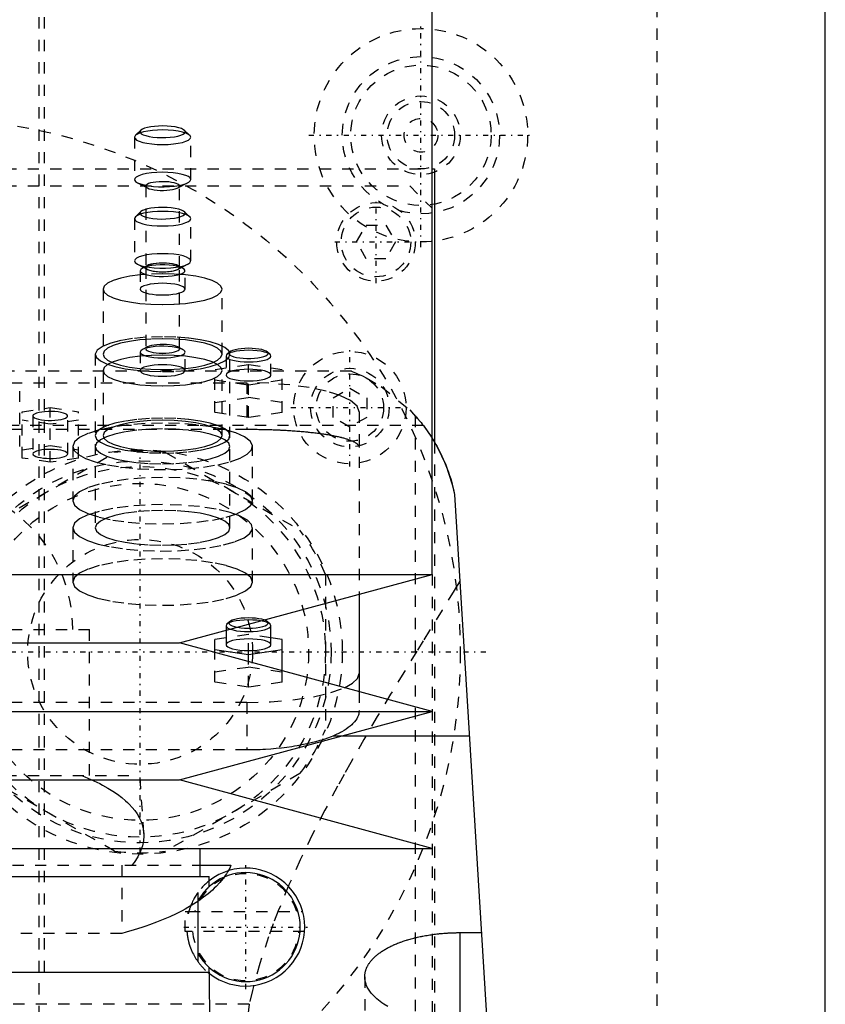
# Model space of a CAD drawing. Extents: x -90 to 90, y -146 to 645.
# Tile 12 of 14: x 8 to 80, y 195 to 282. Entities that reach past the tile are written whole.
import ezdxf

# ---------------------------------------------------------------- set-up
doc = ezdxf.new("R2010")
doc.units = 0
doc.linetypes.add('CENTER', pattern=[1.5, 0.45, -0.5, 0.05, -0.5])
doc.linetypes.add('DASHED', pattern=[2, 1, -1])
for name, color, linetype in [('AM_0', 7, 'CONTINUOUS'), ('AM_3', 7, 'DASHED'), ('AM_7', 7, 'CENTER')]:
    doc.layers.add(name, color=color, linetype=linetype)

msp = doc.modelspace()

# ---------------------------------------------------------------- linework, layer by layer
at = {"layer": 'AM_0', "color": 7, "linetype": 'CONTINUOUS'}
for p, q in [((45, 232.9), (45, 375.5)), ((80, 30), (80, 291.5)), ((45.006, 269), (45.211, 269)), ((45.211, 269), (45.211, 244.674)), ((47, 240), (57, 77.05)), ((-45, 232.9), (45, 232.9)), ((22.5, 226.8), (45, 232.9)), ((38.5, 231.138), (38.5, 222.462)), ((26.65, 227.925), (26.65, 226.639)), ((30.577, 228.468), (30.336, 228.692)), ((30.65, 228.329), (30.577, 228.468)), ((30.65, 226.639), (30.65, 228.329)), ((26.65, 227.26), (25.65, 227.11)), ((25.65, 225.946), (25.65, 227.11)), ((31.65, 227.11), (30.65, 227.26)), ((31.65, 224.319), (31.65, 227.11)), ((-22.5, 226.8), (22.5, 226.8)), ((45, 220.7), (22.5, 226.8)), ((25.65, 226.214), (28.65, 225.766)), ((28.65, 225.766), (31.65, 226.214)), ((28.65, 225.133), (28.65, 225.766)), ((-45, 220.7), (45, 220.7)), ((22.5, 214.6), (45, 220.7)), ((48.319, 218.5), (36.885, 218.5)), ((-22.5, 214.6), (22.5, 214.6)), ((45, 208.5), (22.5, 214.6)), ((-45, 208.5), (45, 208.5)), ((24.35, 206), (24.35, 208.5)), ((24.354, 207), (27.082, 207)), ((-25.15, 206), (25.15, 206)), ((25.15, 205.1), (25.15, 206)), ((24.156, 199.152), (24.156, 203.848)), ((47.5, 192.749), (47.5, 201.006)), ((47.5, 201.006), (49.393, 201.006)), ((-25.175, 197.5), (25.175, 197.5)), ((25, 197.5), (25.009, 197.492)), ((25.15, 197.5), (25.15, 197.9)), ((25.428, 161.816), (25.175, 197.5))]:
    msp.add_line(p, q, dxfattribs=at)
for points in [[(27.656, 228.198), (27.965, 228.154), (28.301, 228.127), (28.652, 228.118), (29.002, 228.127), (29.339, 228.155), (29.647, 228.199), (29.915, 228.258), (30.132, 228.33), (30.288, 228.412), (30.378, 228.5), (30.398, 228.591), (30.347, 228.681), (30.228, 228.767), (30.044, 228.845)], [(27.025, 228.028), (27.28, 227.952), (27.586, 227.891), (27.932, 227.846), (28.305, 227.82), (28.691, 227.812), (29.075, 227.824), (29.444, 227.854), (29.782, 227.903), (30.079, 227.967), (30.321, 228.045), (30.502, 228.134), (30.613, 228.23), (30.65, 228.329)], [(26.65, 226.639), (26.688, 226.538), (26.802, 226.441), (26.987, 226.351), (27.236, 226.273), (27.539, 226.209), (27.885, 226.161), (28.26, 226.131), (28.65, 226.121), (29.04, 226.131), (29.415, 226.161), (29.761, 226.209), (30.064, 226.273), (30.313, 226.351), (30.498, 226.441), (30.612, 226.538), (30.65, 226.639)], [(37.209, 222.816), (37.919, 223.219), (38.354, 223.647), (38.5, 224.088)]]:
    msp.add_lwpolyline(points, dxfattribs=at)
for points in [[(44.998, 245.022, 0), (45.439, 244.272, 0), (46.203, 242.663, 0), (46.785, 240.919, 0), (47, 240, 0)], [(44.999, 245.021, 0), (45.067, 244.913, 0), (45.201, 244.689, 0), (45.336, 244.456, 0), (45.404, 244.336, 0), (45.471, 244.214, 0), (45.604, 243.964, 0), (45.735, 243.705, 0), (45.864, 243.439, 0), (45.989, 243.165, 0), (46.111, 242.885, 0), (46.17, 242.743, 0), (46.229, 242.599, 0), (46.341, 242.307, 0), (46.449, 242.01, 0), (46.551, 241.709, 0), (46.647, 241.403, 0), (46.737, 241.095, 0), (46.78, 240.94, 0), (46.821, 240.784, 0), (46.898, 240.471, 0), (46.968, 240.157, 0), (47, 240, 0)], [(27.082, 207, 0), (27.047, 206.919, 0), (26.972, 206.758, 0), (26.889, 206.596, 0), (26.845, 206.515, 0)], [(39, 197.078, 0), (39, 197.105, 0), (39.002, 197.158, 0), (39.005, 197.212, 0), (39.007, 197.239, 0), (39.009, 197.266, 0), (39.016, 197.32, 0), (39.023, 197.374, 0), (39.033, 197.429, 0), (39.044, 197.483, 0), (39.056, 197.538, 0), (39.063, 197.565, 0), (39.071, 197.593, 0), (39.087, 197.647, 0), (39.104, 197.702, 0), (39.124, 197.757, 0), (39.145, 197.812, 0), (39.167, 197.867, 0), (39.179, 197.894, 0), (39.192, 197.922, 0), (39.218, 197.976, 0), (39.246, 198.031, 0), (39.261, 198.058, 0), (39.276, 198.086, 0), (39.307, 198.14, 0), (39.34, 198.194, 0), (39.357, 198.221, 0), (39.375, 198.248, 0), (39.411, 198.302, 0), (39.449, 198.356, 0), (39.489, 198.41, 0), (39.531, 198.463, 0), (39.574, 198.516, 0), (39.596, 198.542, 0), (39.619, 198.569, 0), (39.666, 198.621, 0), (39.714, 198.673, 0), (39.764, 198.725, 0), (39.815, 198.777, 0), (39.868, 198.828, 0), (39.896, 198.853, 0), (39.923, 198.879, 0), (39.98, 198.929, 0), (40.037, 198.979, 0), (40.097, 199.028, 0), (40.158, 199.078, 0), (40.22, 199.126, 0), (40.252, 199.15, 0), (40.284, 199.174, 0), (40.35, 199.222, 0), (40.417, 199.269, 0), (40.485, 199.316, 0), (40.554, 199.362, 0), (40.625, 199.408, 0), (40.661, 199.43, 0), (40.698, 199.453, 0), (40.771, 199.497, 0), (40.846, 199.541, 0), (40.922, 199.585, 0), (40.999, 199.627, 0), (41.077, 199.669, 0), (41.117, 199.69, 0), (41.157, 199.711, 0), (41.237, 199.752, 0), (41.319, 199.792, 0), (41.36, 199.812, 0), (41.401, 199.831, 0), (41.485, 199.87, 0), (41.569, 199.908, 0), (41.612, 199.928, 0), (41.656, 199.946, 0), (41.744, 199.984, 0), (41.834, 200.021, 0), (41.925, 200.058, 0), (42.018, 200.095, 0), (42.113, 200.131, 0), (42.161, 200.149, 0), (42.209, 200.166, 0), (42.307, 200.201, 0), (42.406, 200.236, 0), (42.507, 200.27, 0), (42.61, 200.303, 0), (42.714, 200.336, 0), (42.766, 200.352, 0), (42.819, 200.368, 0), (42.925, 200.399, 0), (43.033, 200.43, 0), (43.142, 200.461, 0), (43.253, 200.49, 0), (43.365, 200.519, 0), (43.421, 200.533, 0), (43.478, 200.547, 0), (43.592, 200.574, 0), (43.707, 200.601, 0), (43.823, 200.627, 0), (43.94, 200.652, 0), (44.058, 200.676, 0), (44.118, 200.688, 0), (44.177, 200.7, 0), (44.297, 200.722, 0), (44.418, 200.744, 0), (44.54, 200.765, 0), (44.662, 200.785, 0), (44.785, 200.804, 0), (44.847, 200.814, 0), (44.909, 200.823, 0), (45.033, 200.841, 0), (45.158, 200.857, 0), (45.221, 200.865, 0), (45.284, 200.873, 0), (45.409, 200.888, 0), (45.536, 200.902, 0), (45.599, 200.909, 0), (45.662, 200.915, 0), (45.789, 200.927, 0), (45.916, 200.939, 0), (46.043, 200.949, 0), (46.171, 200.959, 0), (46.298, 200.968, 0), (46.362, 200.972, 0), (46.425, 200.975, 0), (46.553, 200.982, 0), (46.68, 200.988, 0), (46.807, 200.993, 0), (46.934, 200.998, 0), (47.06, 201.001, 0), (47.124, 201.002, 0), (47.187, 201.004, 0), (47.312, 201.005, 0), (47.438, 201.006, 0), (47.5, 201.006, 0)], [(41.059, 194.427, 0), (40.697, 194.645, 0), (40.527, 194.759, 0), (40.364, 194.876, 0), (40.063, 195.118, 0), (39.797, 195.369, 0), (39.568, 195.627, 0), (39.378, 195.89, 0), (39.226, 196.156, 0), (39.165, 196.289, 0), (39.114, 196.423, 0), (39.04, 196.688, 0), (39.004, 196.95, 0), (39, 197.078, 0)]]:
    msp.add_polyline3d(points, dxfattribs=at)
for radius, start, end in [(4.85, 208.95406, 151.04594), (5.25, 232.11405, 128.24662)]:
    msp.add_arc((28.4, 201.5), radius, start, end, dxfattribs=at)
at = {"layer": 'AM_3', "color": 6, "linetype": 'DASHED'}
for p, q in [((10, -70.5), (10, 553.5)), ((10.5, 197.5), (10.5, 375.5)), ((65, 313.5), (65, 37.5)), ((18.591, 271.996), (18.5, 271.823)), ((18.5, 271.823), (18.5, 268.056)), ((19.073, 272.445), (18.591, 271.996)), ((23.409, 271.996), (22.927, 272.445)), ((23.5, 268.056), (23.5, 271.823)), ((-45.006, 269), (45.006, 269)), ((-43, 267.5), (43, 267.5)), ((18.763, 267.767), (19.658, 267.303)), ((19.5, 267.476), (19.5, 260.232)), ((22.342, 267.303), (23.237, 267.767)), ((22.5, 260.232), (22.5, 267.476)), ((43, 267.5), (45, 265.5)), ((18.591, 264.749), (18.5, 264.576)), ((19.073, 265.198), (18.591, 264.749)), ((23.409, 264.749), (22.927, 265.198)), ((18.5, 264.576), (18.5, 260.809)), ((23.5, 260.809), (23.5, 264.576)), ((38.268, 262.5), (39.134, 264)), ((39.134, 264), (40.866, 264)), ((40.866, 264), (41.732, 262.5)), ((39.134, 261), (38.268, 262.5)), ((41.732, 262.5), (40.866, 261)), ((18.763, 260.52), (19.658, 260.056)), ((19.658, 260.405), (19.211, 260.173)), ((22.342, 260.056), (23.237, 260.52)), ((22.789, 260.173), (22.342, 260.405)), ((40.866, 261), (39.134, 261)), ((19, 259.942), (19, 258.3)), ((19.5, 259.616), (19, 259.57)), ((19.5, 260.229), (19.5, 252.985)), ((21, 259.672), (19.5, 259.616)), ((22.5, 252.985), (22.5, 260.229)), ((23, 258.3), (23, 259.942)), ((15.7, 258.3), (15.7, 252.505)), ((26.3, 252.505), (26.3, 258.3)), ((21, 254.057), (19.498, 254.008)), ((15, 252.505), (15, 237.047)), ((19, 252.695), (19, 251.053)), ((19.658, 253.158), (19.211, 252.926)), ((22.789, 252.926), (22.342, 253.158)), ((23, 251.053), (23, 252.695)), ((26.964, 252.698), (26.723, 252.474)), ((27, 237.047), (27, 252.505)), ((30.577, 252.474), (30.336, 252.698)), ((26.65, 252.335), (26.65, 250.645)), ((30.65, 250.645), (30.65, 252.335)), ((37.803, 251), (-37.803, 251)), ((15.7, 251.053), (15.7, 245.258)), ((28.65, 251.564), (25.65, 251.116)), ((25.65, 247.322), (25.65, 251.116)), ((26.3, 245.258), (26.3, 251.053)), ((28.65, 246.874), (28.65, 251.564)), ((31.65, 251.116), (28.65, 251.564)), ((31.65, 247.322), (31.65, 251.116)), ((-28.5, 249.97), (28.5, 249.97)), ((25.65, 250.219), (28.65, 249.771)), ((28.5, 249.97), (28.5, 245.825)), ((28.65, 249.771), (31.65, 250.219)), ((8.28, 244.276), (8.28, 249.202)), ((36.172, 248.616), (37.672, 249.482)), ((37.672, 249.482), (39.172, 248.616)), ((25.65, 248.218), (28.65, 248.667)), ((28.65, 248.667), (31.65, 248.218)), ((36.172, 246.884), (36.172, 248.616)), ((39.172, 248.616), (39.172, 246.884)), ((8.5, 247.383), (11, 247.757)), ((8.5, 243.255), (8.5, 247.383)), ((11, 247.757), (13.5, 247.383)), ((11, 242.882), (11, 247.757)), ((13.5, 243.255), (13.5, 247.383)), ((28.65, 246.874), (25.65, 247.322)), ((31.65, 247.322), (28.65, 246.874)), ((38.5, 247.382), (38.5, 231.138)), ((11, 246.263), (8.5, 246.636)), ((9.45, 247.01), (9.45, 243.629)), ((13.5, 246.636), (11, 246.263)), ((12.55, 243.629), (12.55, 247.01)), ((37.672, 246.018), (36.172, 246.884)), ((39.172, 246.884), (37.672, 246.018)), ((43.5, 247.019), (43.5, 77.05)), ((44.217, 246.15), (-44.217, 246.15)), ((-28.5, 245.825), (28.5, 245.825)), ((45.211, 244.674), (45.211, 176)), ((4.771, 236.837), (16.729, 243.742)), ((8.5, 244.003), (11, 244.376)), ((11, 244.376), (13.5, 244.003)), ((13, 244.294), (13, 239.465)), ((21.271, 243.742), (33.229, 236.837)), ((29, 239.465), (29, 244.294)), ((11, 242.882), (8.5, 243.255)), ((13.5, 243.255), (11, 242.882)), ((13, 237.047), (13, 232.218)), ((29, 232.218), (29, 237.047)), ((35.5, 232.904), (35.5, 219.096)), ((45, 232.9), (45, 179.5)), ((-14.5, 228), (14.5, 228)), ((14.5, 215), (14.5, 228)), ((26.65, 228.329), (26.65, 227.925)), ((26.964, 228.692), (26.723, 228.468)), ((28.65, 227.559), (26.65, 227.26)), ((28.65, 225.766), (28.65, 227.559)), ((30.65, 227.26), (28.65, 227.559)), ((25.65, 223.316), (25.65, 225.946)), ((25.65, 224.213), (28.65, 224.661)), ((28.65, 222.868), (28.65, 225.133)), ((28.65, 224.661), (31.65, 224.213)), ((31.65, 223.316), (31.65, 224.319)), ((28.65, 222.868), (25.65, 223.316)), ((31.65, 223.316), (28.65, 222.868)), ((38.5, 222.462), (38.5, 220.775)), ((28.5, 221.5), (-28.5, 221.5)), ((28.5, 221.5), (28.5, 217.269)), ((36.885, 218.5), (36.159, 218.5)), ((28.5, 217.269), (-28.5, 217.269)), ((-19, 215), (19, 215)), ((16.729, 208.258), (4.771, 215.163)), ((19.323, 209.83), (19, 215)), ((33.229, 215.163), (21.271, 208.258)), ((-24.354, 207), (24.354, 207)), ((17.375, 207), (17.375, 200.939)), ((24.156, 203.848), (24.156, 204.591)), ((23, 202.9), (23.287, 202.9)), ((23, 201.1), (23, 202.9)), ((23.287, 202.69), (23.287, 202.9)), ((23.34, 202.9), (33.46, 202.9)), ((17.375, 200.939), (-17.375, 200.939)), ((33.635, 201.1), (23, 201.1)), ((24.156, 198.409), (24.156, 199.152)), ((39, 197.078), (39, 77.05)), ((28.705, 194.625), (-28.705, 194.625))]:
    msp.add_line(p, q, dxfattribs=at)
for points in [[(19.073, 272.445), (19.005, 272.343), (19.016, 272.24), (19.106, 272.14), (19.27, 272.046), (19.504, 271.963), (19.796, 271.893), (20.136, 271.839), (20.51, 271.804), (20.904, 271.789), (21.302, 271.794), (21.687, 271.82), (22.046, 271.865), (22.362, 271.927), (22.625, 272.004), (22.824, 272.094), (22.95, 272.191), (22.999, 272.294), (22.969, 272.396), (22.861, 272.495), (22.679, 272.587), (22.431, 272.668), (22.126, 272.734), (21.776, 272.783), (21.396, 272.813), (21, 272.824)], [(21, 272.824), (20.631, 272.815), (20.274, 272.788), (19.943, 272.745), (19.648, 272.687), (19.399, 272.616), (19.205, 272.534), (19.073, 272.445)], [(18.5, 271.823), (18.548, 271.697), (18.69, 271.575), (18.921, 271.464), (19.232, 271.366), (19.611, 271.285), (20.043, 271.225), (20.512, 271.188), (21, 271.176), (21.488, 271.188), (21.957, 271.225), (22.389, 271.285), (22.768, 271.366), (23.079, 271.464), (23.31, 271.575), (23.452, 271.697), (23.5, 271.823), (23.452, 271.949), (23.31, 272.071), (23.079, 272.183), (22.768, 272.281), (22.389, 272.361), (21.957, 272.421), (21.488, 272.458), (21, 272.47)], [(21, 272.47), (20.539, 272.459), (20.093, 272.426), (19.679, 272.372), (19.31, 272.3), (18.999, 272.211), (18.756, 272.109), (18.591, 271.996)], [(21, 268.703), (20.495, 268.69), (20.011, 268.65), (19.568, 268.586), (19.183, 268.5), (18.874, 268.396), (18.652, 268.278), (18.527, 268.151), (18.504, 268.02), (18.584, 267.89), (18.763, 267.767)], [(18.763, 267.767), (19.019, 267.661), (19.349, 267.57), (19.74, 267.497), (20.178, 267.445), (20.646, 267.415), (21.128, 267.41), (21.605, 267.428), (22.059, 267.47), (22.474, 267.533), (22.834, 267.616), (23.126, 267.716), (23.339, 267.828), (23.465, 267.948), (23.499, 268.072), (23.44, 268.196), (23.291, 268.315), (23.056, 268.424), (22.745, 268.519), (22.369, 268.597), (21.942, 268.655), (21.48, 268.691), (21, 268.703)], [(19.658, 267.303), (19.812, 267.239), (20.011, 267.184), (20.247, 267.141), (20.511, 267.109), (20.794, 267.092), (21.084, 267.089), (21.371, 267.1), (21.645, 267.126), (21.894, 267.165), (22.109, 267.215), (22.283, 267.275), (22.409, 267.343), (22.482, 267.416), (22.499, 267.491), (22.46, 267.565), (22.366, 267.637), (22.221, 267.702), (22.03, 267.759), (21.801, 267.805), (21.541, 267.838), (21.262, 267.859), (20.972, 267.865), (20.683, 267.856), (20.407, 267.833), (20.152, 267.797), (19.929, 267.748), (19.747, 267.69), (19.612, 267.623), (19.528, 267.551), (19.5, 267.476)], [(19.5, 267.476), (19.54, 267.387), (19.658, 267.303)], [(21, 265.223), (20.539, 265.212), (20.093, 265.179), (19.679, 265.125), (19.31, 265.053), (18.999, 264.964), (18.756, 264.862), (18.591, 264.749)], [(19.073, 265.198), (19.005, 265.096), (19.016, 264.993), (19.106, 264.893), (19.27, 264.799), (19.504, 264.716), (19.796, 264.646), (20.136, 264.592), (20.51, 264.557), (20.904, 264.542), (21.302, 264.547), (21.687, 264.573), (22.046, 264.618), (22.362, 264.68), (22.625, 264.757), (22.824, 264.847), (22.95, 264.944), (22.999, 265.047), (22.969, 265.149), (22.861, 265.249), (22.679, 265.34), (22.431, 265.421), (22.126, 265.487), (21.776, 265.536), (21.396, 265.566), (21, 265.577)], [(21, 265.577), (20.631, 265.568), (20.274, 265.541), (19.943, 265.498), (19.648, 265.44), (19.399, 265.369), (19.205, 265.287), (19.073, 265.198)], [(23.5, 264.576), (23.452, 264.702), (23.31, 264.824), (23.079, 264.936), (22.768, 265.034), (22.389, 265.114), (21.957, 265.174), (21.488, 265.211), (21, 265.223)], [(18.5, 264.576), (18.548, 264.45), (18.69, 264.329), (18.921, 264.217), (19.232, 264.119), (19.611, 264.038), (20.043, 263.978), (20.512, 263.942), (21, 263.929), (21.488, 263.942), (21.957, 263.978), (22.389, 264.038), (22.768, 264.119), (23.079, 264.217), (23.31, 264.329), (23.452, 264.45), (23.5, 264.576)], [(21, 261.456), (20.512, 261.444), (20.043, 261.407), (19.611, 261.347), (19.232, 261.267), (18.921, 261.168), (18.69, 261.057), (18.548, 260.935), (18.5, 260.809)], [(23.237, 260.52), (23.416, 260.643), (23.496, 260.773), (23.473, 260.904), (23.348, 261.031), (23.126, 261.149), (22.817, 261.254), (22.432, 261.339), (21.989, 261.403), (21.505, 261.443), (21, 261.456)], [(18.5, 260.809), (18.567, 260.661), (18.763, 260.52)], [(18.763, 260.52), (19.032, 260.41), (19.38, 260.316), (19.794, 260.242), (20.256, 260.191), (20.749, 260.165), (21.251, 260.165), (21.744, 260.191), (22.206, 260.242), (22.62, 260.316), (22.968, 260.41), (23.237, 260.52)], [(22.501, 259.6), (22.734, 259.684), (22.897, 259.779), (22.985, 259.879), (22.994, 259.983), (22.923, 260.084), (22.775, 260.18), (22.557, 260.267), (22.277, 260.341), (21.945, 260.398), (21.576, 260.438), (21.184, 260.458), (20.785, 260.457), (20.394, 260.435), (20.027, 260.394), (19.7, 260.335), (19.424, 260.261), (19.211, 260.173)], [(21, 260.62), (20.707, 260.613), (20.426, 260.591), (20.167, 260.555), (19.939, 260.506), (19.753, 260.448), (19.614, 260.381), (19.529, 260.308), (19.5, 260.232)], [(22.342, 260.056), (22.449, 260.129), (22.497, 260.205), (22.486, 260.283), (22.415, 260.358), (22.288, 260.428), (22.109, 260.491), (21.886, 260.543), (21.628, 260.582), (21.344, 260.607), (21.047, 260.617), (20.748, 260.612), (20.459, 260.592), (20.191, 260.556), (19.956, 260.508), (19.763, 260.449), (19.619, 260.381), (19.53, 260.307), (19.5, 260.229)], [(22.5, 260.232), (22.471, 260.308), (22.386, 260.381), (22.247, 260.448), (22.061, 260.506), (21.833, 260.555), (21.574, 260.591), (21.293, 260.613), (21, 260.62)], [(15.7, 258.3), (15.802, 258.032), (16.103, 257.775), (16.593, 257.538), (17.252, 257.33), (18.055, 257.16), (18.972, 257.033), (19.966, 256.955), (21, 256.928), (22.034, 256.955), (23.028, 257.033), (23.945, 257.16), (24.748, 257.33), (25.407, 257.538), (25.897, 257.775), (26.198, 258.032), (26.3, 258.3), (26.198, 258.568), (25.897, 258.825), (25.407, 259.062), (24.748, 259.27), (23.945, 259.441), (23.028, 259.567), (22.034, 259.645), (21, 259.672)], [(19, 259.57), (18.076, 259.444), (17.267, 259.274), (16.602, 259.065), (16.107, 258.827), (15.803, 258.569), (15.7, 258.3)], [(19.211, 260.173), (19.053, 260.061), (19, 259.942)], [(19, 259.942), (19.041, 259.838), (19.16, 259.739), (19.355, 259.648), (19.616, 259.568), (19.933, 259.504), (20.294, 259.458), (20.683, 259.431), (21.085, 259.425), (21.483, 259.44), (21.862, 259.475), (22.206, 259.529), (22.501, 259.6)], [(19.5, 260.232), (19.529, 260.156), (19.614, 260.083), (19.753, 260.016), (19.939, 259.957), (20.167, 259.909), (20.426, 259.873), (20.707, 259.851), (21, 259.844), (21.293, 259.851), (21.574, 259.873), (21.833, 259.909), (22.061, 259.957), (22.247, 260.016), (22.386, 260.083), (22.471, 260.156), (22.5, 260.232)], [(19.5, 260.229), (19.54, 260.14), (19.658, 260.056)], [(19.658, 260.056), (19.819, 259.99), (20.028, 259.934), (20.276, 259.889), (20.554, 259.859), (20.849, 259.843), (21.151, 259.843), (21.446, 259.859), (21.724, 259.889), (21.972, 259.934), (22.181, 259.99), (22.342, 260.056)], [(21, 258.818), (20.61, 258.808), (20.235, 258.778), (19.889, 258.73), (19.586, 258.666), (19.337, 258.588), (19.152, 258.498), (19.038, 258.401), (19, 258.3)], [(22.501, 257.958), (22.725, 258.038), (22.886, 258.128), (22.978, 258.223), (22.998, 258.322), (22.946, 258.42), (22.822, 258.513), (22.633, 258.599), (22.384, 258.674), (22.085, 258.735), (21.746, 258.78), (21.38, 258.808), (21, 258.818)], [(19, 258.3), (19.032, 258.207), (19.129, 258.117), (19.286, 258.033), (19.499, 257.958)], [(19.499, 257.958), (19.773, 257.891), (20.091, 257.839), (20.441, 257.803), (20.812, 257.785), (21.188, 257.785), (21.559, 257.803), (21.909, 257.839), (22.227, 257.891), (22.501, 257.958)], [(19.498, 254.008), (18.334, 253.896), (17.283, 253.724), (16.392, 253.499), (15.699, 253.232)], [(22.5, 252.985), (22.473, 253.059), (22.392, 253.13), (22.26, 253.196), (22.082, 253.254), (21.864, 253.302), (21.615, 253.339), (21.344, 253.363), (21.06, 253.373), (20.774, 253.369), (20.496, 253.351), (20.237, 253.319), (20.005, 253.276), (19.81, 253.221), (19.658, 253.158)], [(27, 252.505), (26.885, 252.807), (26.543, 253.099), (25.989, 253.367), (25.243, 253.603), (24.333, 253.796), (23.296, 253.939), (22.171, 254.028), (21, 254.057)], [(15.699, 253.232), (15.177, 252.879), (15, 252.505)], [(15, 252.505), (15.115, 252.202), (15.457, 251.91), (16.011, 251.642), (16.757, 251.406), (17.667, 251.213), (18.704, 251.07), (19.829, 250.981), (21, 250.952), (22.171, 250.981), (23.296, 251.07), (24.333, 251.213), (25.243, 251.406), (25.989, 251.642), (26.543, 251.91), (26.885, 252.202), (27, 252.505)], [(19, 252.695), (19.038, 252.595), (19.149, 252.499), (19.329, 252.411), (19.573, 252.333), (19.869, 252.268), (20.209, 252.22), (20.578, 252.189), (20.963, 252.178), (21.349, 252.186), (21.722, 252.212), (22.068, 252.258), (22.374, 252.319), (22.628, 252.395), (22.822, 252.482), (22.947, 252.576), (22.999, 252.676), (22.976, 252.776), (22.878, 252.873), (22.711, 252.963), (22.479, 253.044), (22.192, 253.111), (21.859, 253.163), (21.495, 253.197), (21.112, 253.212), (20.725, 253.208), (20.348, 253.185), (19.996, 253.143), (19.681, 253.084), (19.416, 253.011), (19.211, 252.926)], [(19.211, 252.926), (19.053, 252.814), (19, 252.695)], [(19.658, 253.158), (19.54, 253.074), (19.5, 252.985)], [(19.5, 252.985), (19.529, 252.909), (19.614, 252.836), (19.753, 252.769), (19.939, 252.71), (20.167, 252.662), (20.426, 252.626), (20.707, 252.604), (21, 252.597), (21.293, 252.604), (21.574, 252.626), (21.833, 252.662), (22.061, 252.71), (22.247, 252.769), (22.386, 252.836), (22.471, 252.909), (22.5, 252.985)], [(28.65, 252.853), (28.26, 252.843), (27.885, 252.813), (27.539, 252.765), (27.236, 252.701), (26.987, 252.622), (26.802, 252.533), (26.688, 252.436), (26.65, 252.335)], [(26.956, 252.69), (26.903, 252.602), (26.917, 252.513), (26.999, 252.426)], [(28.65, 253.029), (28.323, 253.021), (28.007, 252.998), (27.714, 252.959), (27.454, 252.907), (27.236, 252.843), (27.068, 252.77), (26.956, 252.69)], [(26.999, 252.426), (27.14, 252.347), (27.337, 252.277), (27.582, 252.218), (27.867, 252.171), (28.18, 252.14), (28.511, 252.125), (28.846, 252.126), (29.175, 252.144), (29.484, 252.178), (29.763, 252.227), (30, 252.288), (30.188, 252.36), (30.319, 252.44), (30.389, 252.525), (30.395, 252.612), (30.336, 252.698)], [(30.336, 252.698), (30.22, 252.776), (30.051, 252.848), (29.833, 252.91), (29.575, 252.961), (29.285, 252.998), (28.973, 253.022), (28.65, 253.029)], [(30.65, 252.335), (30.612, 252.436), (30.498, 252.533), (30.313, 252.622), (30.064, 252.701), (29.761, 252.765), (29.415, 252.813), (29.04, 252.843), (28.65, 252.853)], [(15.7, 251.053), (15.802, 250.786), (16.103, 250.528), (16.593, 250.291), (17.252, 250.083), (18.055, 249.913), (18.972, 249.786), (19.966, 249.708), (21, 249.681), (22.034, 249.708), (23.028, 249.786), (23.945, 249.913), (24.748, 250.083), (25.407, 250.291), (25.897, 250.528), (26.198, 250.786), (26.3, 251.053), (26.198, 251.321), (25.897, 251.578), (25.407, 251.815), (24.748, 252.023), (23.945, 252.194), (23.028, 252.32), (22.034, 252.399), (21, 252.425)], [(19, 252.323), (18.076, 252.197), (17.267, 252.027), (16.602, 251.818), (16.107, 251.58), (15.803, 251.322), (15.7, 251.053)], [(21, 252.425), (19.981, 252.399), (19, 252.323)], [(26.65, 252.335), (26.69, 252.232), (26.808, 252.133), (26.999, 252.043)], [(26.999, 252.043), (27.25, 251.965), (27.554, 251.902), (27.9, 251.855), (28.275, 251.826), (28.664, 251.817), (29.052, 251.828), (29.425, 251.858), (29.768, 251.906), (30.069, 251.97), (30.316, 252.048), (30.499, 252.138), (30.612, 252.234), (30.65, 252.335)], [(21, 251.571), (20.61, 251.561), (20.235, 251.531), (19.889, 251.484), (19.586, 251.419), (19.337, 251.341), (19.152, 251.251), (19.038, 251.154), (19, 251.053)], [(19, 251.053), (19.038, 250.952), (19.152, 250.855), (19.337, 250.766), (19.586, 250.687), (19.889, 250.623), (20.235, 250.575), (20.61, 250.545), (21, 250.536), (21.39, 250.545), (21.765, 250.575), (22.111, 250.623), (22.414, 250.687), (22.663, 250.766), (22.848, 250.855), (22.962, 250.952), (23, 251.053)], [(23, 251.053), (22.962, 251.154), (22.848, 251.251), (22.663, 251.341), (22.414, 251.419), (22.111, 251.484), (21.765, 251.531), (21.39, 251.561), (21, 251.571)], [(28.65, 251.162), (28.26, 251.152), (27.885, 251.123), (27.539, 251.075), (27.236, 251.011), (26.987, 250.932), (26.802, 250.843), (26.688, 250.746), (26.65, 250.645)], [(30.65, 250.645), (30.612, 250.746), (30.498, 250.843), (30.313, 250.932), (30.064, 251.011), (29.761, 251.075), (29.415, 251.123), (29.04, 251.152), (28.65, 251.162)], [(26.65, 250.645), (26.69, 250.542), (26.808, 250.443), (26.999, 250.352)], [(26.999, 250.352), (27.25, 250.275), (27.554, 250.211), (27.9, 250.165), (28.275, 250.136), (28.664, 250.127), (29.052, 250.137), (29.425, 250.167), (29.768, 250.215), (30.069, 250.28), (30.316, 250.358), (30.499, 250.447), (30.612, 250.544), (30.65, 250.645)], [(38.5, 247.382), (38.308, 247.887), (37.739, 248.372), (36.815, 248.82), (35.571, 249.212), (34.056, 249.534), (32.327, 249.773), (30.451, 249.92), (28.5, 249.97)], [(9.999, 247.316), (9.768, 247.253), (9.594, 247.179), (9.486, 247.096), (9.45, 247.01)], [(10.499, 247.389), (10.236, 247.359), (9.999, 247.316)], [(10.499, 246.63), (10.801, 246.612), (11.11, 246.61), (11.415, 246.623), (11.703, 246.652), (11.964, 246.696), (12.186, 246.751), (12.36, 246.817), (12.481, 246.891), (12.542, 246.97), (12.542, 247.05), (12.481, 247.128), (12.36, 247.202), (12.186, 247.268), (11.964, 247.324), (11.703, 247.367), (11.415, 247.396), (11.11, 247.41), (10.801, 247.408), (10.499, 247.389)], [(9.45, 247.01), (9.483, 246.927), (9.581, 246.848), (9.739, 246.776), (9.952, 246.714), (10.209, 246.665), (10.499, 246.63)], [(21, 246.365), (19.439, 246.325), (17.939, 246.207), (16.555, 246.016), (15.343, 245.758), (14.348, 245.444), (13.609, 245.087), (13.154, 244.698), (13, 244.294)], [(26.3, 245.258), (26.198, 245.525), (25.897, 245.783), (25.407, 246.02), (24.748, 246.228), (23.945, 246.398), (23.028, 246.525), (22.034, 246.603), (21, 246.629), (19.966, 246.603), (18.972, 246.525), (18.055, 246.398), (17.252, 246.228), (16.593, 246.02), (16.103, 245.783), (15.802, 245.525), (15.7, 245.258)], [(27.006, 242.926), (27.9, 243.246), (28.543, 243.604), (28.912, 243.988), (28.993, 244.382), (28.783, 244.773), (28.29, 245.147), (27.531, 245.49), (26.535, 245.789), (25.338, 246.034), (23.983, 246.215), (22.519, 246.327), (21, 246.365)], [(21, 245.847), (19.829, 245.817), (18.704, 245.729), (17.667, 245.585), (16.757, 245.392), (16.011, 245.157), (15.457, 244.888), (15.115, 244.597), (15, 244.294)], [(21, 242.741), (22.171, 242.771), (23.296, 242.859), (24.333, 243.003), (25.243, 243.196), (25.989, 243.431), (26.543, 243.7), (26.885, 243.991), (27, 244.294), (26.885, 244.597), (26.543, 244.888), (25.989, 245.157), (25.243, 245.392), (24.333, 245.585), (23.296, 245.729), (22.171, 245.817), (21, 245.847)], [(15.7, 245.258), (15.802, 244.99), (16.103, 244.733), (16.593, 244.496), (17.252, 244.288), (18.055, 244.117), (18.972, 243.99), (19.966, 243.912), (21, 243.886), (22.034, 243.912), (23.028, 243.99), (23.945, 244.117), (24.748, 244.288), (25.407, 244.496), (25.897, 244.733), (26.198, 244.99), (26.3, 245.258)], [(9.45, 243.629), (9.479, 243.552), (9.565, 243.477), (9.705, 243.409), (9.893, 243.348), (10.123, 243.298), (10.386, 243.261), (10.672, 243.237), (10.97, 243.228), (11.269, 243.234), (11.558, 243.255), (11.826, 243.29), (12.063, 243.337), (12.261, 243.396), (12.411, 243.463), (12.508, 243.536), (12.549, 243.613), (12.532, 243.691), (12.457, 243.766), (12.328, 243.836), (12.149, 243.898), (11.926, 243.951), (11.67, 243.991), (11.388, 244.017), (11.091, 244.03), (10.792, 244.027), (10.499, 244.009)], [(9.999, 243.935), (9.768, 243.872), (9.594, 243.798), (9.486, 243.716), (9.45, 243.629)], [(10.499, 244.009), (10.236, 243.978), (9.999, 243.935)], [(13, 244.294), (13.13, 243.923), (13.515, 243.563), (14.143, 243.227), (14.994, 242.926)], [(15, 244.294), (15.115, 243.991), (15.457, 243.7), (16.011, 243.431), (16.757, 243.196), (17.667, 243.003), (18.704, 242.859), (19.829, 242.771), (21, 242.741)], [(14.994, 242.926), (16.092, 242.659), (17.365, 242.45), (18.766, 242.306), (20.246, 242.233), (21.754, 242.233), (23.234, 242.306), (24.635, 242.45), (25.908, 242.659), (27.006, 242.926)], [(21, 239.118), (19.439, 239.078), (17.939, 238.96), (16.555, 238.769), (15.343, 238.511), (14.348, 238.198), (13.609, 237.84), (13.154, 237.451), (13, 237.047)], [(21, 238.6), (19.829, 238.57), (18.704, 238.482), (17.667, 238.338), (16.757, 238.145), (16.011, 237.91), (15.457, 237.642), (15.115, 237.35), (15, 237.047)], [(15, 237.047), (15.115, 236.744), (15.457, 236.453), (16.011, 236.184), (16.757, 235.949), (17.667, 235.756), (18.704, 235.613), (19.829, 235.524), (21, 235.494), (22.171, 235.524), (23.296, 235.613), (24.333, 235.756), (25.243, 235.949), (25.989, 236.184), (26.543, 236.453), (26.885, 236.744), (27, 237.047), (26.885, 237.35), (26.543, 237.642), (25.989, 237.91), (25.243, 238.145), (24.333, 238.338), (23.296, 238.482), (22.171, 238.57), (21, 238.6)], [(27.006, 238.415), (25.757, 238.712), (24.295, 238.934), (22.686, 239.071), (21, 239.118)], [(13, 237.047), (13.149, 236.65), (13.59, 236.267), (14.306, 235.913), (15.272, 235.602), (16.45, 235.344), (17.798, 235.15), (19.265, 235.026), (20.796, 234.977), (22.335, 235.006), (23.824, 235.11), (25.209, 235.286), (26.436, 235.528), (27.462, 235.827), (28.247, 236.17), (28.763, 236.547), (28.99, 236.942), (28.919, 237.341), (28.554, 237.729), (27.908, 238.091), (27.006, 238.415)], [(28.65, 228.847), (28.26, 228.837), (27.885, 228.808), (27.539, 228.76), (27.236, 228.695), (26.987, 228.617), (26.802, 228.528), (26.688, 228.43), (26.65, 228.329)], [(28.65, 229.024), (28.311, 229.015), (27.984, 228.99), (27.683, 228.948), (27.418, 228.893), (27.201, 228.825), (27.038, 228.747), (26.936, 228.663), (26.9, 228.575), (26.93, 228.487), (27.026, 228.402), (27.183, 228.324), (27.395, 228.255), (27.656, 228.198)], [(30.044, 228.845), (29.827, 228.906), (29.569, 228.956), (29.281, 228.993), (28.971, 229.016), (28.65, 229.024)], [(30.577, 228.468), (30.445, 228.558), (30.251, 228.64), (30.002, 228.711), (29.707, 228.769), (29.376, 228.812), (29.019, 228.838), (28.65, 228.847)], [(26.65, 228.329), (26.693, 228.223), (26.82, 228.121), (27.025, 228.028)], [(28.65, 227.157), (28.26, 227.147), (27.885, 227.117), (27.539, 227.069), (27.236, 227.005), (26.987, 226.927), (26.802, 226.837), (26.688, 226.74), (26.65, 226.639)], [(30.65, 226.639), (30.612, 226.74), (30.498, 226.837), (30.313, 226.927), (30.064, 227.005), (29.761, 227.069), (29.415, 227.117), (29.04, 227.147), (28.65, 227.157)], [(28.5, 221.5), (30.598, 221.558), (32.603, 221.728), (34.426, 222.003), (35.984, 222.372), (37.209, 222.816)]]:
    msp.add_lwpolyline(points, dxfattribs=at)
for points in [[(26.3, 252.505), (26.198, 252.772), (25.897, 253.029), (25.407, 253.267), (24.748, 253.474), (23.945, 253.645), (23.028, 253.772), (22.034, 253.85), (21, 253.876), (19.966, 253.85), (18.972, 253.772), (18.055, 253.645), (17.252, 253.474), (16.593, 253.267), (16.103, 253.029), (15.802, 252.772), (15.7, 252.505), (15.802, 252.237), (16.103, 251.98), (16.593, 251.742), (17.252, 251.535), (18.055, 251.364), (18.972, 251.237), (19.966, 251.159), (21, 251.133), (22.034, 251.159), (23.028, 251.237), (23.945, 251.364), (24.748, 251.535), (25.407, 251.742), (25.897, 251.98), (26.198, 252.237)], [(27, 245.258), (26.885, 245.561), (26.543, 245.852), (25.989, 246.12), (25.243, 246.356), (24.333, 246.549), (23.296, 246.692), (22.171, 246.781), (21, 246.811), (19.829, 246.781), (18.704, 246.692), (17.667, 246.549), (16.757, 246.356), (16.011, 246.12), (15.457, 245.852), (15.115, 245.561), (15, 245.258), (15.115, 244.955), (15.457, 244.663), (16.011, 244.395), (16.757, 244.16), (17.667, 243.966), (18.704, 243.823), (19.829, 243.735), (21, 243.705), (22.171, 243.735), (23.296, 243.823), (24.333, 243.966), (25.243, 244.16), (25.989, 244.395), (26.543, 244.663), (26.885, 244.955)], [(13, 239.465), (13.154, 239.061), (13.609, 238.673), (14.348, 238.315), (15.343, 238.001), (16.555, 237.743), (17.939, 237.552), (19.439, 237.434), (21, 237.394), (22.561, 237.434), (24.061, 237.552), (25.445, 237.743), (26.657, 238.001), (27.652, 238.315), (28.391, 238.673), (28.846, 239.061), (29, 239.465), (28.846, 239.869), (28.391, 240.257), (27.652, 240.615), (26.657, 240.929), (25.445, 241.186), (24.061, 241.378), (22.561, 241.496), (21, 241.535), (19.439, 241.496), (17.939, 241.378), (16.555, 241.186), (15.343, 240.929), (14.348, 240.615), (13.609, 240.257), (13.154, 239.869)], [(13, 232.218), (13.154, 231.814), (13.609, 231.426), (14.348, 231.068), (15.343, 230.754), (16.555, 230.496), (17.939, 230.305), (19.439, 230.187), (21, 230.147), (22.561, 230.187), (24.061, 230.305), (25.445, 230.496), (26.657, 230.754), (27.652, 231.068), (28.391, 231.426), (28.846, 231.814), (29, 232.218), (28.846, 232.622), (28.391, 233.01), (27.652, 233.368), (26.657, 233.682), (25.445, 233.94), (24.061, 234.131), (22.561, 234.249), (21, 234.288), (19.439, 234.249), (17.939, 234.131), (16.555, 233.94), (15.343, 233.682), (14.348, 233.368), (13.609, 233.01), (13.154, 232.622)]]:
    msp.add_lwpolyline(points, close=True, dxfattribs=at)
for points in [[(37.803, 251, 0), (37.862, 250.977, 0), (38.021, 250.912, 0), (38.232, 250.823, 0), (38.355, 250.769, 0), (38.489, 250.709, 0), (38.786, 250.57, 0), (39.118, 250.406, 0), (40.464, 249.628, 0), (43.009, 247.545, 0), (44.217, 246.15, 0)], [(43.5, 247.019, 0), (43.501, 247.017, 0), (43.512, 247.005, 0), (43.535, 246.979, 0), (43.551, 246.962, 0), (43.57, 246.94, 0), (43.616, 246.887, 0), (43.673, 246.821, 0), (43.742, 246.74, 0), (43.821, 246.646, 0), (43.909, 246.539, 0), (43.956, 246.481, 0), (44.005, 246.421, 0), (44.108, 246.291, 0), (44.216, 246.151, 0), (44.327, 246.003, 0), (44.442, 245.847, 0), (44.561, 245.68, 0), (44.622, 245.593, 0), (44.683, 245.504, 0), (44.808, 245.318, 0), (44.935, 245.122, 0), (44.999, 245.021, 0)], [(28.5, 245.825, 0), (28.57, 245.825, 0), (28.711, 245.825, 0), (28.852, 245.824, 0), (28.922, 245.824, 0), (28.993, 245.823, 0), (29.136, 245.822, 0), (29.278, 245.82, 0), (29.421, 245.819, 0), (29.564, 245.816, 0), (29.708, 245.814, 0), (29.78, 245.812, 0), (29.852, 245.811, 0), (29.995, 245.808, 0), (30.139, 245.804, 0), (30.283, 245.8, 0), (30.427, 245.796, 0), (30.571, 245.792, 0), (30.642, 245.789, 0), (30.714, 245.787, 0), (30.857, 245.782, 0), (31, 245.776, 0), (31.072, 245.773, 0), (31.143, 245.77, 0), (31.285, 245.764, 0), (31.427, 245.758, 0), (31.498, 245.754, 0), (31.568, 245.751, 0), (31.709, 245.744, 0), (31.849, 245.736, 0), (31.989, 245.728, 0), (32.127, 245.72, 0), (32.265, 245.712, 0), (32.334, 245.707, 0), (32.402, 245.703, 0), (32.538, 245.694, 0), (32.673, 245.684, 0), (32.808, 245.675, 0), (32.941, 245.665, 0), (33.073, 245.654, 0), (33.139, 245.649, 0), (33.204, 245.643, 0), (33.334, 245.632, 0), (33.463, 245.621, 0), (33.591, 245.61, 0), (33.717, 245.598, 0), (33.842, 245.586, 0), (33.903, 245.579, 0), (33.965, 245.573, 0), (34.087, 245.561, 0), (34.208, 245.548, 0), (34.327, 245.534, 0), (34.444, 245.521, 0), (34.56, 245.507, 0), (34.618, 245.5, 0), (34.675, 245.493, 0), (34.788, 245.479, 0), (34.899, 245.465, 0), (35.008, 245.45, 0), (35.116, 245.435, 0), (35.221, 245.42, 0), (35.274, 245.413, 0), (35.325, 245.405, 0), (35.428, 245.39, 0), (35.528, 245.374, 0), (35.578, 245.367, 0), (35.627, 245.359, 0), (35.724, 245.343, 0), (35.821, 245.326, 0), (35.869, 245.318, 0), (35.917, 245.31, 0), (36.011, 245.293, 0), (36.105, 245.275, 0), (36.197, 245.258, 0), (36.288, 245.24, 0), (36.377, 245.222, 0), (36.421, 245.213, 0), (36.465, 245.203, 0), (36.552, 245.185, 0), (36.637, 245.166, 0), (36.721, 245.146, 0), (36.803, 245.127, 0), (36.884, 245.107, 0), (36.924, 245.097, 0), (36.963, 245.087, 0), (37.04, 245.067, 0), (37.116, 245.046, 0), (37.19, 245.026, 0), (37.262, 245.005, 0), (37.332, 244.983, 0), (37.366, 244.973, 0), (37.4, 244.962, 0), (37.466, 244.94, 0), (37.531, 244.918, 0), (37.593, 244.896, 0), (37.654, 244.874, 0), (37.713, 244.852, 0), (37.741, 244.84, 0), (37.769, 244.829, 0), (37.824, 244.806, 0), (37.876, 244.783, 0), (37.926, 244.76, 0), (37.975, 244.737, 0), (38.021, 244.713, 0), (38.043, 244.702, 0), (38.065, 244.69, 0), (38.107, 244.666, 0), (38.147, 244.642, 0), (38.166, 244.63, 0), (38.185, 244.618, 0), (38.22, 244.594, 0), (38.254, 244.57, 0), (38.27, 244.558, 0), (38.285, 244.546, 0), (38.314, 244.522, 0), (38.341, 244.498, 0), (38.366, 244.473, 0), (38.388, 244.449, 0), (38.409, 244.425, 0), (38.418, 244.413, 0), (38.427, 244.4, 0), (38.444, 244.376, 0), (38.458, 244.352, 0), (38.47, 244.327, 0), (38.48, 244.303, 0), (38.488, 244.278, 0), (38.491, 244.266, 0), (38.494, 244.254, 0), (38.498, 244.23, 0), (38.5, 244.206, 0), (38.5, 244.194, 0)], [(44.217, 246.15, 0), (44.353, 245.969, 0), (44.618, 245.599, 0), (44.874, 245.217, 0), (44.998, 245.022, 0)], [(47.472, 232.303, 0), (46.95, 231.453, 0), (45.877, 229.711, 0), (44.768, 227.914, 0), (44.203, 226.996, 0), (43.631, 226.066, 0), (42.472, 224.169, 0), (41.296, 222.226, 0), (40.111, 220.239, 0), (38.925, 218.211, 0), (37.745, 216.143, 0), (37.16, 215.095, 0), (36.579, 214.038, 0), (35.437, 211.895, 0), (34.327, 209.716, 0), (33.26, 207.501, 0), (32.247, 205.249, 0), (31.3, 202.96, 0), (30.855, 201.801, 0), (30.432, 200.632, 0), (29.657, 198.262, 0), (28.992, 195.849, 0), (28.705, 194.625, 0)], [(38.5, 220.775, 0), (38.498, 220.71, 0), (38.484, 220.58, 0), (38.456, 220.448, 0), (38.436, 220.381, 0), (38.412, 220.314, 0), (38.354, 220.181, 0), (38.281, 220.047, 0), (38.192, 219.913, 0), (38.088, 219.78, 0), (37.969, 219.647, 0), (37.904, 219.582, 0), (37.835, 219.516, 0), (37.687, 219.387, 0), (37.524, 219.259, 0), (37.348, 219.134, 0), (37.158, 219.011, 0), (36.956, 218.892, 0), (36.85, 218.833, 0), (36.741, 218.775, 0), (36.516, 218.662, 0), (36.28, 218.553, 0), (36.159, 218.5, 0)], [(36.159, 218.5, 0), (36.003, 218.438, 0), (35.683, 218.319, 0), (35.35, 218.207, 0), (35.176, 218.152, 0), (34.997, 218.098, 0), (34.625, 217.994, 0), (34.234, 217.895, 0), (33.827, 217.801, 0), (33.405, 217.714, 0), (32.969, 217.634, 0), (32.746, 217.597, 0), (32.52, 217.562, 0), (32.062, 217.496, 0), (31.596, 217.439, 0), (31.123, 217.39, 0), (30.645, 217.35, 0), (30.165, 217.317, 0), (29.925, 217.304, 0), (29.685, 217.293, 0), (29.208, 217.277, 0), (28.734, 217.27, 0), (28.5, 217.269, 0)], [(13.772, 215, 0), (14.063, 214.885, 0), (14.624, 214.647, 0), (15.158, 214.398, 0), (15.414, 214.271, 0), (15.663, 214.141, 0), (16.137, 213.875, 0), (16.579, 213.602, 0), (16.988, 213.322, 0), (17.363, 213.037, 0), (17.704, 212.748, 0), (17.861, 212.602, 0), (18.01, 212.456, 0), (18.281, 212.162, 0), (18.519, 211.868, 0), (18.724, 211.573, 0), (18.902, 211.27, 0), (19.05, 210.96, 0), (19.113, 210.802, 0), (19.168, 210.643, 0), (19.255, 210.321, 0), (19.309, 209.995, 0), (19.323, 209.83, 0)], [(19.323, 209.83, 0), (19.329, 209.611, 0), (19.297, 209.168, 0), (19.205, 208.724, 0), (19.136, 208.502, 0)], [(19.136, 208.502, 0), (19.039, 208.248, 0), (18.788, 207.742, 0), (18.462, 207.245, 0), (18.273, 207, 0)], [(26.845, 206.515, 0), (26.792, 206.422, 0), (26.678, 206.237, 0), (26.553, 206.051, 0), (26.487, 205.959, 0)], [(26.487, 205.959, 0), (26.361, 205.791, 0), (26.083, 205.456, 0), (25.772, 205.124, 0), (25.605, 204.959, 0), (25.429, 204.795, 0), (25.053, 204.472, 0), (24.647, 204.154, 0), (24.211, 203.843, 0), (23.746, 203.539, 0), (23.255, 203.244, 0), (23, 203.1, 0), (22.738, 202.959, 0), (22.199, 202.684, 0), (21.638, 202.42, 0), (21.059, 202.168, 0), (20.458, 201.926, 0), (19.826, 201.691, 0), (19.498, 201.576, 0), (19.162, 201.464, 0), (18.468, 201.246, 0), (17.746, 201.039, 0), (17.375, 200.939, 0)], [(24.156, 204.591, 0), (24.132, 204.557, 0), (24.082, 204.486, 0), (24.031, 204.412, 0), (24.006, 204.373, 0), (23.98, 204.333, 0), (23.928, 204.251, 0), (23.876, 204.164, 0), (23.824, 204.074, 0), (23.772, 203.979, 0), (23.72, 203.88, 0), (23.695, 203.829, 0), (23.669, 203.776, 0), (23.619, 203.668, 0), (23.569, 203.556, 0), (23.521, 203.439, 0), (23.474, 203.317, 0), (23.43, 203.19, 0), (23.408, 203.125, 0), (23.387, 203.059, 0), (23.345, 202.919, 0), (23.306, 202.769, 0), (23.287, 202.69, 0)], [(25.15, 205.1, 0), (25.149, 205.099, 0), (25.143, 205.094, 0), (25.13, 205.082, 0), (25.122, 205.074, 0), (25.111, 205.065, 0), (25.085, 205.04, 0), (25.053, 205.01, 0), (25.013, 204.972, 0), (24.967, 204.926, 0), (24.915, 204.873, 0), (24.886, 204.843, 0), (24.856, 204.811, 0), (24.791, 204.74, 0), (24.72, 204.659, 0), (24.644, 204.569, 0), (24.564, 204.467, 0), (24.479, 204.354, 0), (24.435, 204.293, 0), (24.39, 204.228, 0), (24.298, 204.088, 0), (24.204, 203.932, 0), (24.156, 203.848, 0)], [(23.165, 201.1, 0), (23.167, 201.081, 0), (23.17, 201.044, 0), (23.173, 201.006, 0), (23.175, 200.987, 0), (23.177, 200.968, 0), (23.181, 200.931, 0), (23.185, 200.894, 0), (23.19, 200.856, 0), (23.194, 200.819, 0), (23.199, 200.782, 0), (23.202, 200.764, 0), (23.204, 200.746, 0), (23.21, 200.709, 0), (23.216, 200.673, 0), (23.221, 200.637, 0), (23.228, 200.601, 0), (23.234, 200.565, 0), (23.237, 200.547, 0), (23.24, 200.53, 0), (23.247, 200.495, 0), (23.254, 200.46, 0), (23.258, 200.442, 0), (23.261, 200.425, 0), (23.268, 200.391, 0), (23.276, 200.357, 0), (23.28, 200.34, 0), (23.283, 200.324, 0), (23.291, 200.29, 0), (23.299, 200.258, 0), (23.307, 200.225, 0), (23.315, 200.193, 0), (23.323, 200.162, 0), (23.328, 200.146, 0), (23.332, 200.13, 0), (23.34, 200.099, 0), (23.349, 200.069, 0), (23.379, 199.966, 0), (23.433, 199.801, 0), (23.489, 199.643, 0), (23.549, 199.493, 0), (23.579, 199.42, 0), (23.61, 199.35, 0), (23.674, 199.214, 0), (23.738, 199.086, 0), (23.803, 198.964, 0), (23.869, 198.849, 0), (23.934, 198.74, 0), (23.967, 198.688, 0), (23.999, 198.638, 0), (24.063, 198.542, 0), (24.125, 198.452, 0), (24.156, 198.409, 0)], [(24.156, 199.152, 0), (24.204, 199.068, 0), (24.298, 198.912, 0), (24.39, 198.772, 0), (24.435, 198.707, 0), (24.479, 198.646, 0), (24.564, 198.533, 0), (24.644, 198.431, 0), (24.72, 198.341, 0), (24.791, 198.26, 0), (24.856, 198.189, 0), (24.886, 198.157, 0), (24.915, 198.127, 0), (24.967, 198.074, 0), (25.013, 198.028, 0), (25.053, 197.99, 0), (25.085, 197.96, 0), (25.111, 197.935, 0), (25.122, 197.926, 0), (25.13, 197.918, 0), (25.143, 197.906, 0), (25.149, 197.901, 0), (25.15, 197.9, 0)], [(28.705, 194.625, 0), (25.859, 167.621, 0), (19.907, 122.282, 0), (16.302, 101.374, 0), (15.257, 96.169, 0), (14.206, 91.31, 0), (13.679, 89.01, 0), (13.15, 86.798, 0), (12.089, 82.635, 0), (11.023, 78.824, 0), (10.488, 77.05, 0)]]:
    msp.add_polyline3d(points, dxfattribs=at)
for centre, radius in [((44, 272), 9.5), ((44, 272), 7), ((44, 272), 6.25), ((44, 272), 3.5), ((44, 272), 3), ((0, 226), 47.5), ((44, 272), 1.5), ((40, 262.5), 3.5), ((40, 262.5), 3.1), ((37.672, 247.75), 5), ((37.672, 247.75), 3.5), ((37.672, 247.75), 3), ((19, 226), 18), ((19, 226), 17), ((19, 226), 16.5), ((19, 226), 15), ((19, 226), 10.007)]:
    msp.add_circle(centre, radius, dxfattribs=at)
for centre, radius, start, end in [((19, 226), 17.886, 82.70653, 97.29347), ((0, 228), 13, 0, 180), ((19, 226), 17.886, 22.70653, 37.29347), ((19, 226), 17.886, 322.70653, 337.29347), ((19, 226), 17.886, 262.70653, 277.29347), ((28.4, 201.5), 4.75, 17.14176, 162.85824), ((28.4, 201.5), 5.25, 128.24662, 143.93415), ((28.4, 201.5), 4.75, 184.83063, 355.16937), ((28.4, 201.5), 5.25, 216.06585, 229.63241), ((28.4, 201.5), 5.25, 229.75936, 232.11405)]:
    msp.add_arc(centre, radius, start, end, dxfattribs=at)
at = {"layer": 'AM_7', "color": 4, "linetype": 'CENTER'}
for p, q in [((44, 262.025), (44, 281.975)), ((34.025, 272), (53.975, 272)), ((40, 258.825), (40, 266.175)), ((36.325, 262.5), (43.675, 262.5)), ((37.672, 242.5), (37.672, 253)), ((32.422, 247.75), (42.922, 247.75)), ((19, 208.15), (19, 243.85)), ((-49.875, 226), (49.875, 226)), ((28.4, 195.987), (28.4, 207.013)), ((22.887, 201.5), (33.913, 201.5))]:
    msp.add_line(p, q, dxfattribs=at)

doc.saveas('drawing.dxf')
